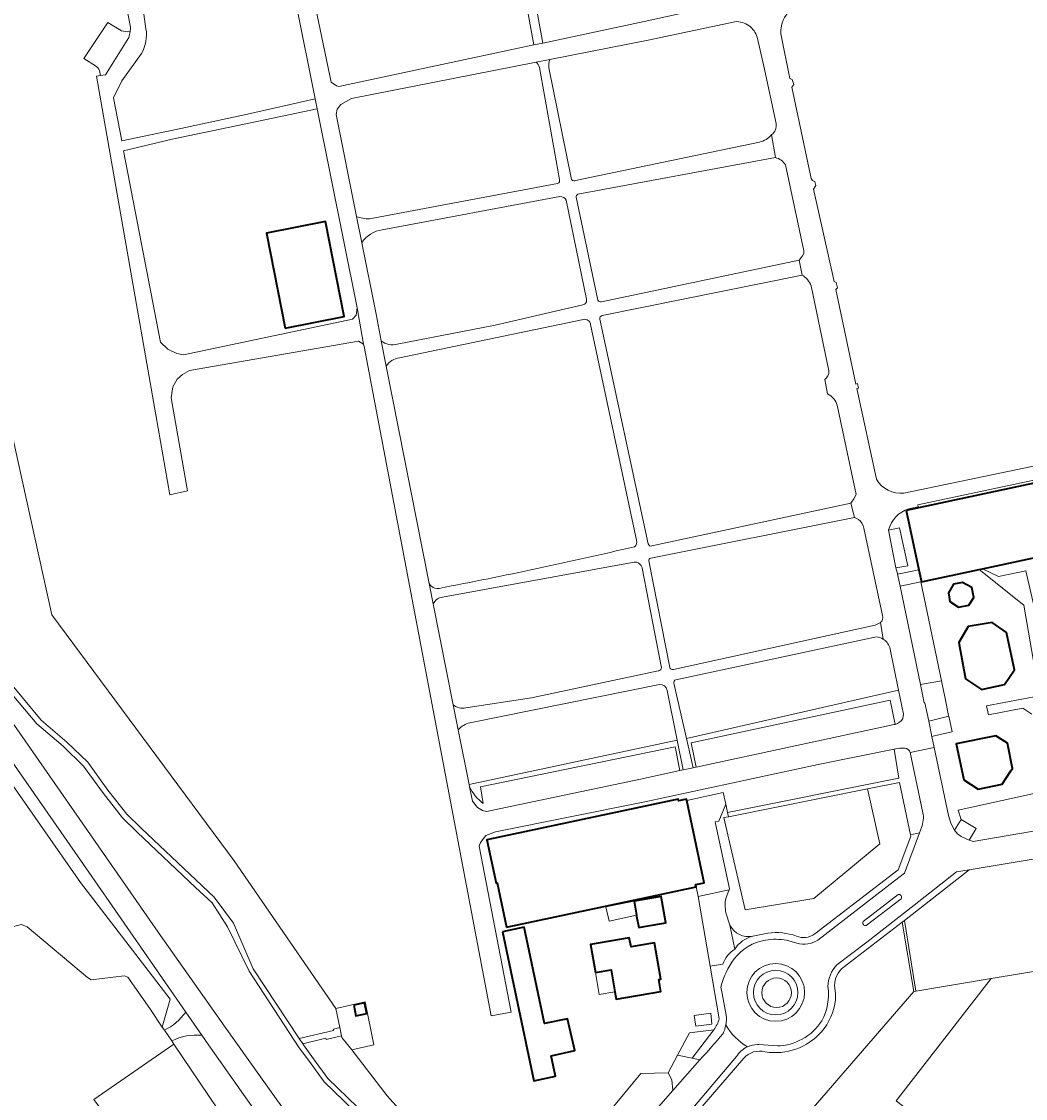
# Model space of a CAD drawing. Header units: metres. Extents: x 200176 to 205485, y 394066 to 399855.
# Tile 195 of 230: x 201461 to 201687, y 397759 to 398001. Entities that reach past the tile are written whole.
import ezdxf
from ezdxf.enums import TextEntityAlignment as Align

# ---------------------------------------------------------------- set-up
doc = ezdxf.new("R2010")
doc.units = ezdxf.units.M
for name, color, linetype, lineweight in [('B-WE-GR-BEPLANTING_CULTUUR_BODEMBEDEKKER-GV', 90, 'Continuous', 18), ('B-WE-GR-BEPLANTING_CULTUUR_HEESTERS-GV', 90, 'Continuous', 18), ('B-WE-GR-BOS_GEMENGD-GV', 40, 'Continuous', 13), ('B-WE-GR-BOS_LOOF-GV', 40, 'Continuous', 13), ('B-WE-GR-GRAS-GV', 60, 'Continuous', 13), ('B-WE-GR-HOUTWAL-GV', 40, 'Continuous', 13), ('B-WE-OG-BEBOUWING-GV', 7, 'Continuous', 35), ('B-WE-OG-BEBOUWING-T18', 10, 'Continuous', 18), ('B-WE-OG-BEBOUWING_BASSIN-GV', 7, 'Continuous', 35), ('B-WE-OG-BEBOUWING_LUIFEL-GV', 7, 'Continuous', 18), ('B-WE-OG-BEBOUWING_SCHUUR-GV', 7, 'Continuous', 35), ('B-WE-OG-TERREIN_CULTUURSCHEIDING-GV', 7, 'Continuous', 18), ('B-WE-OG-TERREIN_ERF-GV', 7, 'Continuous', 18), ('B-WE-OG-WEG-GV', 7, 'Continuous', 18), ('B-WE-VH-ONVERHARD-GV', 252, 'Continuous', 18), ('B-WE-VH-VERHARDING_ASFALT-GV', 252, 'Continuous', 18), ('B-WE-VH-VERHARDING_BETONSTRAATSTEEN-GV', 252, 'Continuous', 18), ('B-WE-VH-VERHARDING_FUNDERING_ZAND-GV', 7, 'Continuous', 18), ('B-WE-VH-VERHARDING_HALFVERHARDING_GRIND-GV', 252, 'Continuous', 18), ('B-WE-VH-VERHARDING_OPEN-GV', 252, 'Continuous', 18), ('B-WE-VH-VERHARDING_SIERBESTRATING-GV', 252, 'Continuous', 18), ('B-WE-VH-VERHARDING_STRAATBAKSTEEN-GV', 252, 'Continuous', 18), ('B-WE-VH-VERHARDING_TEGEL-GV', 252, 'Continuous', 18)]:
    doc.layers.add(name, color=color, linetype=linetype, lineweight=lineweight)
doc.styles.add('NLCS-ISO-M20-T18', font='NLCS-ISO.ttf', dxfattribs={"height": 0.036})

msp = doc.modelspace()

# ---------------------------------------------------------------- linework, layer by layer
at = {"layer": 'B-WE-GR-BEPLANTING_CULTUUR_BODEMBEDEKKER-GV'}
for points in [[(201635.387, 397782.722, 1), (201625.371, 397782.722)], [(201627.263, 397782.686, -1), (201633.925, 397782.686)], [(201625.371, 397782.722, 1), (201635.387, 397782.722)], [(201633.925, 397782.686, -1), (201627.263, 397782.686)]]:
    msp.add_lwpolyline(points, format="xyb", dxfattribs=at)
at = {"layer": 'B-WE-GR-BEPLANTING_CULTUUR_HEESTERS-GV', "flags": 128}
for points in [[(201658.334, 397874.04), (201662.919, 397851.968), (201667.636, 397852.792), (201663.038, 397875.046)], [(201661.41, 397782.966), (201661.878, 397783.044), (201659.36, 397798.922), (201658.842, 397798.516)], [(201610.984, 397773.653), (201608.344, 397768.662), (201611.61, 397767.976), (201616.466, 397774.344)]]:
    msp.add_lwpolyline(points, close=True, dxfattribs=at)
for points in [[(201658.939, 397844.325), (201659.115, 397845.273), (201657.996, 397850.68), (201610.321, 397839.803), (201611.806, 397833.249)], [(201611.806, 397833.249), (201612.487, 397833.395), (201611.379, 397838.827), (201656.099, 397848.44), (201657.264, 397843.001)], [(201608.274, 397839.448), (201561.459, 397829.47), (201561.558, 397828.973)], [(201564.629, 397825.206), (201564.054, 397828.931), (201607.764, 397837.948), (201608.829, 397832.61), (201609.617, 397832.779), (201608.274, 397839.448)], [(201659.415, 397837.638), (201658.226, 397837.667), (201657.021, 397837.424), (201658.093, 397830.889), (201619.555, 397823.182)], [(201663.491, 397823.125), (201660.581, 397836.645)], [(201639.182, 397795.88), (201657.915, 397810.297), (201660.744, 397817.891), (201660.693, 397818.134), (201658.228, 397829.932), (201650.994, 397828.487), (201653.794, 397816.127), (201638.962, 397803.873), (201623.55, 397801.327), (201618.732, 397822.077), (201619.756, 397822.246)], [(201619.555, 397823.182), (201619.756, 397822.246), (201650.994, 397828.487), (201658.228, 397829.932), (201660.693, 397818.134), (201662.71, 397818.618), (201663.144, 397819.784)], [(201619.756, 397822.246), (201619.555, 397823.182), (201619.155, 397825.041), (201617.623, 397821.272), (201616.791, 397821.123), (201619.981, 397806.035), (201619.917, 397805.837), (201619.728, 397805.257), (201619.181, 397803.882)], [(201619.208, 397800.659), (201620.113, 397797.835)], [(201625.233, 397795.399), (201628.636, 397796.089)]]:
    msp.add_lwpolyline(points, dxfattribs=at)
at = {"layer": 'B-WE-GR-BEPLANTING_CULTUUR_HEESTERS-GV'}
for points in [[(201657.264, 397843.001, 0.2026309), (201658.939, 397844.325)], [(201660.581, 397836.645, 0.3320815), (201659.415, 397837.638)], [(201561.558, 397828.973, 0.1195776), (201564.629, 397825.206)], [(201663.144, 397819.784, 0.1349944), (201663.491, 397823.125)], [(201619.181, 397803.882, 0.1107664), (201619.208, 397800.659)], [(201620.113, 397797.835, 0.3456931), (201625.233, 397795.399)], [(201628.636, 397796.089, -0.1174589), (201635.064, 397795.41)], [(201635.064, 397795.41, 0.2607904), (201639.182, 397795.88)]]:
    msp.add_lwpolyline(points, format="xyb", dxfattribs=at)
at = {"layer": 'B-WE-GR-BOS_GEMENGD-GV', "flags": 128}
for points in [[(201531.539, 397779.115), (201508.658, 397812.34), (201467.709, 397867.63), (201458.065, 397911.154), (201443.322, 397984.371), (201452.23, 397986.214), (201452.202, 397993.085), (201451.153, 397992.897), (201450.613, 397992.8), (201449.86, 397992.664), (201447.163, 397992.89), (201445.295, 397993.274)], [(201459.123, 397851.35), (201465.306, 397843.937), (201471.087, 397839.009), (201475.766, 397834.47), (201480.288, 397828.231), (201484.54, 397822.824), (201487.741, 397819.691), (201504.176, 397804.175), (201508.507, 397798.337), (201512.969, 397788.058), (201523.252, 397772.405), (201531.019, 397774.182), (201530.953, 397774.501), (201532.417, 397774.841), (201531.539, 397779.115)]]:
    msp.add_lwpolyline(points, dxfattribs=at)
at = {"layer": 'B-WE-GR-BOS_LOOF-GV', "flags": 128}
msp.add_lwpolyline([(201434.18, 397863.874), (201429.576, 397860.802), (201410.763, 397847.537), (201409.562, 397845.349), (201410.639, 397841.983), (201439.869, 397794.893), (201441.721, 397793.508), (201443.073, 397793.479), (201444.939, 397793.954), (201460.844, 397798.007), (201462.135, 397797.482), (201475.696, 397786.07), (201476.547, 397785.573), (201483.934, 397786.507), (201484.794, 397786.158), (201489.722, 397779.1), (201492.515, 397774.953), (201494.247, 397781.238), (201474.137, 397807.417), (201455.931, 397833.479)], close=True, dxfattribs=at)
at = {"layer": 'B-WE-GR-GRAS-GV', "flags": 128}
for points in [[(201698.817, 397789.198), (201678.834, 397785.869), (201657.454, 397758.359), (201704.394, 397721.676), (201707.793, 397726.151), (201722.781, 397742.57), (201755.732, 397749.484), (201753.687, 397761.396), (201750.22, 397764.384), (201745.203, 397790.796), (201735.446, 397795.671), (201729.832, 397794.288), (201729.291, 397794.155)], [(201489.615, 397741.929), (201478.516, 397733.67), (201481.156, 397730.976), (201490.991, 397720.939), (201494.689, 397717.574), (201516.631, 397739.241), (201495.118, 397771.098), (201477.135, 397758.702)]]:
    msp.add_lwpolyline(points, close=True, dxfattribs=at)
at = {"layer": 'B-WE-GR-HOUTWAL-GV', "flags": 128}
for points in [[(201552.142, 397749.378), (201543.087, 397759.536), (201535.081, 397769.853), (201532.868, 397772.645), (201532.795, 397773.002), (201529.34, 397772.171), (201529.269, 397772.462), (201524.067, 397771.164), (201524.214, 397770.941), (201526.47, 397767.847), (201529.722, 397763.387), (201536.381, 397756.965)], [(201596.179, 397748.052), (201607.277, 397760.733), (201607.031, 397763.083), (201606.241, 397764.686), (201600.08, 397764.521), (201572.372, 397731.069)]]:
    msp.add_lwpolyline(points, dxfattribs=at)
at = {"layer": 'B-WE-OG-BEBOUWING-GV', "flags": 128}
for points in [[(201683.218, 397832.525), (201683.592, 397833.102), (201682.513, 397838.751), (201679.901, 397840.454), (201670.971, 397838.597), (201672.643, 397830.556), (201675.92, 397828.41), (201681.296, 397829.558)], [(201569.891, 397797.431), (201593.213, 397802.352), (201612.503, 397806.454), (201612.394, 397806.967), (201612.465, 397806.982), (201614.333, 397807.38), (201610.397, 397825.893), (201610.34, 397826.159), (201608.524, 397825.772), (201608.435, 397826.189), (201565.453, 397817.05), (201567.524, 397807.312), (201567.778, 397807.366)], [(201600.8, 397797.531), (201605.72, 397798.418), (201604.653, 397804.336), (201598.57, 397803.239), (201599.092, 397800.077), (201599.127, 397799.867), (201599.587, 397797.312)], [(201568.975, 397796.39), (201576.049, 397762.901), (201580.868, 397763.906), (201579.912, 397768.489), (201585.213, 397769.661), (201583.591, 397776.837), (201578.394, 397775.762), (201573.877, 397797.414)], [(201589.845, 397787.227), (201593.397, 397787.839), (201594.264, 397782.859), (201594.545, 397781.241), (201604.571, 397782.986), (201604.104, 397785.673), (201604.588, 397785.757), (201603.176, 397793.877), (201597.9, 397792.96), (201597.464, 397795.043), (201588.758, 397793.544)]]:
    msp.add_lwpolyline(points, close=True, dxfattribs=at)
at = {"layer": 'B-WE-OG-BEBOUWING_BASSIN-GV', "flags": 128}
for points in [[(201671.461, 397869.314), (201673.811, 397869.799), (201674.897, 397871.534), (201674.444, 397873.749), (201672.408, 397874.871), (201670.327, 397874.518), (201669.207, 397872.583), (201669.527, 397870.603)], [(201682.227, 397863.668), (201679.018, 397865.921), (201673.674, 397865.024), (201671.534, 397861.403), (201673.056, 397853.238), (201676.674, 397850.864), (201681.844, 397851.939), (201684.04, 397855.266)]]:
    msp.add_lwpolyline(points, close=True, dxfattribs=at)
at = {"layer": 'B-WE-OG-BEBOUWING_LUIFEL-GV', "flags": 128}
for points in [[(201599.092, 397800.077), (201598.57, 397803.239), (201592.214, 397801.981), (201592.943, 397798.794)], [(201593.397, 397787.839), (201589.845, 397787.227), (201590.384, 397784.095), (201590.703, 397782.246), (201594.264, 397782.859)]]:
    msp.add_lwpolyline(points, close=True, dxfattribs=at)
at = {"layer": 'B-WE-OG-BEBOUWING_SCHUUR-GV', "flags": 128}
for points in [[(201520.114, 397932.079), (201533.415, 397934.69), (201529.227, 397956.029), (201515.926, 397953.418)], [(201659.707, 397891.087), (201662.565, 397877.694), (201663.132, 397875.036), (201676.102, 397877.804), (201676.892, 397877.972), (201695.021, 397881.841), (201691.596, 397897.892)], [(201535.534, 397779.884), (201536.039, 397777.475), (201538.484, 397777.987), (201537.979, 397780.397)]]:
    msp.add_lwpolyline(points, close=True, dxfattribs=at)
at = {"layer": 'B-WE-OG-TERREIN_CULTUURSCHEIDING-GV', "flags": 128}
for points in [[(201686.619, 397877.498), (201680.45, 397876.196), (201676.892, 397877.972), (201676.102, 397877.804), (201686.13, 397869.808), (201689.67, 397849.427), (201677.745, 397847.172), (201678.198, 397845.116), (201685.953, 397846.64), (201687.995, 397845.276)], [(201691.207, 397828.064), (201671.406, 397823.699), (201672.073, 397821.582), (201675.429, 397819.591), (201673.858, 397816.981), (201674.782, 397816.692), (201692.651, 397819.734)], [(201595.264, 397735.509), (201599.95, 397732.572), (201610.523, 397725.943), (201611.506, 397725.55), (201612.339, 397726.24), (201661.41, 397782.966), (201658.842, 397798.516), (201645.167, 397788.014)], [(201643.644, 397783.73), (201643.838, 397782.454), (201643.857, 397781.083)], [(201623.211, 397767.945), (201612.869, 397755.971), (201595.98, 397736.34), (201595.264, 397735.509)]]:
    msp.add_lwpolyline(points, dxfattribs=at)
at = {"layer": 'B-WE-OG-TERREIN_CULTUURSCHEIDING-GV'}
for points in [[(201645.167, 397788.014, 0.2182244), (201643.644, 397783.73)], [(201643.857, 397781.083, -0.1526277), (201640.654, 397773.885)], [(201640.654, 397773.885, -0.2570364), (201628.032, 397769.391)], [(201628.032, 397769.391, 0.2870709), (201623.211, 397767.945)]]:
    msp.add_lwpolyline(points, format="xyb", dxfattribs=at)
at = {"layer": 'B-WE-OG-TERREIN_ERF-GV', "flags": 128}
for points in [[(201485.332, 397999.675), (201482.298, 398015.564), (201477.818, 398038.005), (201472.454, 398061.306), (201467.492, 398085.344), (201464.435, 398102.719), (201468.461, 398106.888), (201488.79, 398111.189), (201501.997, 398113.455), (201579.957, 398127.781), (201594.302, 398130.569)], [(201526.896, 397983.563), (201501.207, 398111.31), (201487.205, 398108.675), (201469.505, 398105.123)], [(201468.427, 398103.195), (201470.148, 398091.648), (201474.071, 398070.805), (201478.731, 398051.415), (201482.453, 398033.359), (201487.497, 398008.704), (201488.837, 397999.353)], [(201523.42, 398021.091), (201530.475, 397987.331), (201531.643, 397986.499), (201532.157, 397986.35), (201576.043, 397995.704), (201570.013, 398028.54)], [(201572.016, 398028.883), (201578.065, 397996.135), (201600.828, 398000.986)], [(201659.188, 397894.978), (201689.748, 397901.293), (201713.153, 397907.024), (201713.574, 397907.744), (201713.888, 397909.047), (201700.55, 397971.737), (201691.022, 398012.441), (201690.491, 398013.568), (201689.369, 398014.446), (201688.053, 398014.991), (201662.726, 398010.029)], [(201477.523, 397990.986), (201474.907, 397992.652), (201480.279, 398000.735), (201483.344, 397998.853)], [(201621.223, 398000.924), (201601.729, 397996.773), (201579.61, 397992.417)], [(201631.664, 398000), (201631.547, 397999.098), (201631.562, 397998.189), (201633.589, 397988.126), (201634.106, 397987.925), (201634.428, 397986.804), (201633.996, 397986.188), (201638.355, 397965.71), (201638.686, 397965.26), (201639.191, 397965.021), (201639.438, 397964.091), (201638.907, 397963.267), (201643.499, 397942.506), (201643.968, 397942.289), (201644.241, 397941.084), (201643.898, 397940.701), (201648.43, 397919.484), (201648.749, 397919.595), (201648.991, 397918.559), (201648.639, 397918.457), (201653.057, 397898.084)], [(201630.465, 397978.062), (201627.74, 397990.922), (201626.192, 397997.473)], [(201487.86, 397993.801), (201483.391, 397987.599), (201481.518, 397983.798), (201483.386, 397974.141), (201496.662, 397976.935), (201511.687, 397980.139), (201526.896, 397983.563)], [(201576.544, 397991.813), (201535.019, 397983.636), (201532.607, 397982.338), (201531.841, 397981.282), (201531.588, 397980.077), (201536.16, 397957.157)], [(201617.705, 397776.814), (201615.652, 397788.631), (201612.932, 397804.292), (201612.503, 397806.454), (201593.213, 397802.352), (201569.891, 397797.431), (201567.778, 397807.366), (201567.524, 397807.312), (201565.453, 397817.05), (201608.435, 397826.189), (201608.524, 397825.772), (201610.34, 397826.159), (201610.397, 397825.893), (201618.584, 397827.692), (201619.155, 397825.041), (201619.555, 397823.182), (201658.093, 397830.889), (201657.021, 397837.424), (201639.968, 397833.979), (201600.992, 397825.589), (201567.396, 397818.835), (201565.247, 397817.985), (201564.041, 397816.434), (201563.695, 397815.584), (201570.938, 397778.286), (201566.405, 397777.474), (201537.864, 397927.918), (201537.724, 397928.451), (201536.603, 397929.105), (201498.651, 397922.545), (201497.081, 397921.658), (201495.847, 397920.574), (201494.865, 397918.892), (201494.472, 397916.416), (201498.177, 397895.463), (201494.224, 397894.614), (201491.023, 397912.566), (201477.744, 397988.714), (201478.651, 397988.828), (201478.391, 397989.944)], [(201581.778, 397965.44), (201577.262, 397990.654)], [(201579.377, 397990.525), (201584.375, 397965.798)], [(201585.358, 397965.226), (201626.764, 397973.878)], [(201630.307, 397970.387), (201585.937, 397962.129)], [(201591.251, 397937.996), (201635.658, 397947.311), (201636.38, 397948.284), (201636.691, 397948.814), (201636.738, 397949.427), (201632.586, 397968.725)], [(201539.116, 397956.627), (201549.059, 397958.469), (201581.376, 397964.569)], [(201581.888, 397961.642), (201541.961, 397954.161)], [(201587.867, 397938.542), (201583.318, 397960.809)], [(201585.566, 397961.512), (201590.379, 397938.341)], [(201537.342, 397951.234), (201540.548, 397935.162), (201541.728, 397929.197)], [(201636.302, 397943.992), (201591.388, 397934.857)], [(201642.355, 397922.424), (201638.332, 397941.538)], [(201545.337, 397928.471), (201567.305, 397932.736), (201587.068, 397937.307)], [(201587.194, 397934.018), (201545.849, 397925.392)], [(201590.846, 397934.102), (201601.748, 397883.572)], [(201599.118, 397884.369), (201594.155, 397907.646), (201588.791, 397932.849)], [(201542.856, 397923.498), (201552.525, 397874.628), (201552.807, 397874.23), (201553.087, 397873.965), (201553.425, 397873.774), (201553.779, 397873.612), (201554.294, 397873.542), (201554.719, 397873.567)], [(201642.003, 397917.277), (201641.421, 397920.495)], [(201647.264, 397892.742), (201647.971, 397893.649), (201648.462, 397894.689), (201644.205, 397914.703)], [(201458.065, 397911.154), (201467.709, 397867.63), (201508.658, 397812.34), (201531.539, 397779.115), (201538.086, 397780.608), (201540.044, 397770.976), (201535.081, 397769.853), (201543.087, 397759.536), (201552.142, 397749.378), (201562.051, 397739.745), (201572.372, 397731.069), (201600.08, 397764.521), (201606.241, 397764.686), (201608.344, 397768.662), (201610.984, 397773.653), (201616.466, 397774.344)], [(201602.534, 397883.114), (201647.264, 397892.742)], [(201648.126, 397889.511), (201602.343, 397880.353)], [(201649.008, 397889.066), (201648.126, 397889.511)], [(201654.418, 397867.461), (201650.19, 397887.113)], [(201601.887, 397879.736), (201606.568, 397855.755)], [(201598.538, 397879.462), (201555.496, 397871.607)], [(201604.638, 397856.056), (201600.378, 397878.12)], [(201553.427, 397870.066), (201557.919, 397847.364)], [(201607.383, 397855.354), (201652.731, 397865.291), (201653.906, 397865.866)], [(201653.071, 397862.635), (201607.958, 397853.012)], [(201610.321, 397839.803), (201657.996, 397850.68), (201656.009, 397860.276)], [(201560.702, 397846.693), (201575.507, 397848.981), (201603.953, 397854.995)], [(201604.254, 397851.941), (201561.66, 397843.324)], [(201607.501, 397852.254), (201610.321, 397839.803)], [(201608.274, 397839.448), (201606.022, 397850.63)], [(201559.02, 397841.798), (201561.459, 397829.47), (201608.274, 397839.448)], [(201490.616, 397707.42), (201490.13, 397707.812), (201491.733, 397709.678), (201492.443, 397709.142), (201492.569, 397709.128), (201492.987, 397709.494), (201495.651, 397713.532), (201494.689, 397717.574), (201490.991, 397720.939), (201481.156, 397730.976), (201478.516, 397733.67), (201489.615, 397741.929), (201477.135, 397758.702), (201495.118, 397771.098), (201494.624, 397771.83), (201492.979, 397774.266), (201492.515, 397774.953), (201489.722, 397779.1), (201484.794, 397786.158), (201483.934, 397786.507), (201476.547, 397785.573), (201475.696, 397786.07), (201462.135, 397797.482), (201460.844, 397798.007)]]:
    msp.add_lwpolyline(points, dxfattribs=at)
at = {"layer": 'B-WE-OG-TERREIN_ERF-GV'}
for points in [[(201634.64, 398004.151, 0.2134192), (201631.664, 398000)], [(201624.415, 398000, 0.1773315), (201621.223, 398000.924)], [(201483.344, 397998.853, 0.0700113), (201485.279, 397998.69)], [(201485.279, 397998.69, 0.0394255), (201485.332, 397999.675)], [(201488.837, 397999.353, -0.1699735), (201487.86, 397993.801)], [(201626.192, 397997.473, 0.1640718), (201624.415, 398000)], [(201577.262, 397990.654, 0.1593283), (201576.544, 397991.813)], [(201579.61, 397992.417, 0.1123085), (201579.377, 397990.525)], [(201478.391, 397989.944, 0.155213), (201477.523, 397990.986)], [(201629.412, 397975.507, 0.3009881), (201630.465, 397978.062)], [(201626.764, 397973.878, 0.1772382), (201629.412, 397975.507)], [(201632.586, 397968.725, 0.1991919), (201630.307, 397970.387)], [(201581.376, 397964.569, 0.4071359), (201581.778, 397965.44)], [(201584.375, 397965.798, 0.4953791), (201585.358, 397965.226)], [(201585.937, 397962.129, 0.4230587), (201585.566, 397961.512)], [(201583.318, 397960.809, 0.2788919), (201581.888, 397961.642)], [(201536.16, 397957.157, 0.1093673), (201539.116, 397956.627)], [(201541.961, 397954.161, 0.2148439), (201537.342, 397951.234)], [(201638.332, 397941.538, 0.1784195), (201636.302, 397943.992)], [(201587.068, 397937.307, 0.4237175), (201587.867, 397938.542)], [(201590.379, 397938.341, 0.3736796), (201591.251, 397937.996)], [(201588.791, 397932.849, 0.4217434), (201587.194, 397934.018)], [(201591.388, 397934.857, 0.4121393), (201590.846, 397934.102)], [(201541.728, 397929.197, 0.2488414), (201545.337, 397928.471)], [(201545.849, 397925.392, 0.2265218), (201542.856, 397923.498)], [(201641.421, 397920.495, 0.2364346), (201642.355, 397922.424)], [(201644.205, 397914.703, 0.2244638), (201642.003, 397917.277)], [(201653.057, 397898.084, 0.3027725), (201659.188, 397894.978)], [(201650.19, 397887.113, 0.1719625), (201649.008, 397889.066)], [(201554.719, 397873.567, 0.0107525), (201598.655, 397882.934)], [(201598.655, 397882.934, 0.3431339), (201599.118, 397884.369)], [(201601.748, 397883.572, 0.4799827), (201602.534, 397883.114)], [(201602.343, 397880.353, 0.5159333), (201601.887, 397879.736)], [(201600.378, 397878.12, 0.3922389), (201598.538, 397879.462)], [(201555.496, 397871.607, 0.2537406), (201553.427, 397870.066)], [(201653.906, 397865.866, 0.3298084), (201654.418, 397867.461)], [(201654.511, 397862.182, 0.114602), (201653.071, 397862.635)], [(201656.009, 397860.276, 0.188268), (201654.511, 397862.182)], [(201603.953, 397854.995, 0.4953114), (201604.638, 397856.056)], [(201606.568, 397855.755, 0.406203), (201607.383, 397855.354)], [(201606.022, 397850.63, 0.3903812), (201604.254, 397851.941)], [(201607.958, 397853.012, 0.3826779), (201607.501, 397852.254)], [(201557.919, 397847.364, 0.2220506), (201560.702, 397846.693)], [(201561.66, 397843.324, 0.1605168), (201559.02, 397841.798)], [(201616.466, 397774.344, 0.0951611), (201617.705, 397776.814)]]:
    msp.add_lwpolyline(points, format="xyb", dxfattribs=at)
at = {"layer": 'B-WE-OG-TERREIN_ERF-GV', "flags": 128}
for points in [[(201483.823, 397971.883), (201492.139, 397928.901), (201493.783, 397927.34), (201495.755, 397926.34), (201497.25, 397926.069), (201535.296, 397934.077), (201536.109, 397934.956), (201536.334, 397936.628), (201527.335, 397981.377), (201512.718, 397978.254), (201494.702, 397974.502)], [(201598.57, 397803.239), (201604.653, 397804.336), (201605.72, 397798.418), (201600.8, 397797.531), (201599.587, 397797.312), (201599.127, 397799.867), (201599.092, 397800.077)], [(201568.975, 397796.39), (201573.877, 397797.414), (201578.394, 397775.762), (201583.591, 397776.837), (201585.213, 397769.661), (201579.912, 397768.489), (201580.868, 397763.906), (201576.049, 397762.901)], [(201593.397, 397787.839), (201589.845, 397787.227), (201588.758, 397793.544), (201597.464, 397795.043), (201597.9, 397792.96), (201603.176, 397793.877), (201604.588, 397785.757), (201604.104, 397785.673), (201604.571, 397782.986), (201594.545, 397781.241), (201594.264, 397782.859)], [(201616.049, 397775.579), (201615.795, 397778.1), (201612.068, 397777.547), (201612.468, 397775.144)], [(201616.049, 397775.579), (201612.468, 397775.144), (201612.068, 397777.547), (201615.795, 397778.1)]]:
    msp.add_lwpolyline(points, close=True, dxfattribs=at)
at = {"layer": 'B-WE-OG-WEG-GV', "flags": 128}
for points in [[(201422.86, 397880.019), (201423.828, 397878.566), (201428.187, 397872.638), (201429.356, 397871.055), (201434.18, 397863.874), (201455.931, 397833.479), (201474.137, 397807.417), (201494.247, 397781.238), (201492.515, 397774.953)], [(201497.778, 397778.315), (201475.99, 397809.756), (201444.516, 397854.984), (201430.561, 397874.967), (201427.782, 397878.023)], [(201436.657, 397875.19), (201492.131, 397795.521), (201506.639, 397774.976), (201517.36, 397759.899), (201522.32, 397752.979), (201528.083, 397745.208), (201532.395, 397740.082), (201539.598, 397732.335), (201544.771, 397727.261), (201550.34, 397722.184), (201555.21, 397717.797)], [(201535.638, 397756.142), (201528.883, 397762.656), (201525.575, 397767.194), (201523.303, 397770.31), (201512.003, 397787.51), (201507.169, 397797.475), (201503.686, 397802.882), (201500, 397806.363), (201486.857, 397818.771), (201483.588, 397821.97), (201479.27, 397827.462), (201474.798, 397833.631), (201470.199, 397838.093), (201464.295, 397843.094), (201457.585, 397851.14)], [(201492.515, 397774.953), (201492.979, 397774.266)], [(201494.624, 397771.83), (201495.118, 397771.098), (201516.631, 397739.241), (201520.536, 397734.2), (201522.091, 397735.833)], [(201523.97, 397741.32), (201519.325, 397747.812), (201515.972, 397752.377), (201511.665, 397758.551), (201502.887, 397770.942), (201501.387, 397773.107)]]:
    msp.add_lwpolyline(points, dxfattribs=at)
at = {"layer": 'B-WE-OG-WEG-GV'}
for points in [[(201492.979, 397774.266, 0.1258431), (201497.778, 397778.315)], [(201501.387, 397773.107, 0.1444766), (201494.624, 397771.83)]]:
    msp.add_lwpolyline(points, format="xyb", dxfattribs=at)
at = {"layer": 'B-WE-VH-ONVERHARD-GV', "flags": 128}
for points in [[(201657.907, 397804.78), (201650.019, 397798.678)], [(201650.727, 397797.778), (201658.605, 397803.796)]]:
    msp.add_lwpolyline(points, dxfattribs=at)
at = {"layer": 'B-WE-VH-ONVERHARD-GV'}
for points in [[(201658.605, 397803.796, 0.6242041), (201657.907, 397804.78)], [(201650.019, 397798.678, 0.6380226), (201650.727, 397797.778)], [(201633.925, 397782.686, 1), (201627.263, 397782.686)], [(201627.263, 397782.686, 1), (201633.925, 397782.686)]]:
    msp.add_lwpolyline(points, format="xyb", dxfattribs=at)
at = {"layer": 'B-WE-VH-VERHARDING_ASFALT-GV', "flags": 128}
for points in [[(201594.302, 398130.569), (201579.957, 398127.781), (201501.997, 398113.455), (201501.249, 398112.689), (201501.127, 398111.708), (201501.207, 398111.31), (201526.896, 397983.563), (201527.335, 397981.377), (201536.334, 397936.628), (201537.724, 397928.451), (201537.864, 397927.918), (201566.405, 397777.474), (201570.938, 397778.286), (201563.695, 397815.584), (201564.041, 397816.434), (201565.247, 397817.985), (201567.396, 397818.835), (201600.992, 397825.589), (201639.968, 397833.979), (201657.021, 397837.424), (201658.226, 397837.667), (201659.415, 397837.638)], [(201622.388, 398005.876), (201613.483, 398003.737), (201600.828, 398000.986), (201578.065, 397996.135), (201576.043, 397995.704), (201532.157, 397986.35), (201531.643, 397986.499), (201530.475, 397987.331), (201523.42, 398021.091), (201522.389, 398026.023), (201517.653, 398048.684), (201516.544, 398053.993)], [(201660.275, 397891.438), (201662.424, 397891.918), (201662.346, 397892.316), (201689.801, 397898.147), (201696.375, 397899.561), (201717.647, 397904.137), (201720.164, 397904.679), (201719.583, 397908.138), (201717.2, 397907.746), (201694.408, 398012.285), (201694.058, 398014.867), (201695.047, 398016.816), (201696.16, 398017.578), (201721.666, 398022.454), (201723.579, 398022.675), (201728.821, 398023.796), (201731.038, 398024.223), (201733.773, 398024.766), (201739.376, 398025.877), (201739.567, 398025.915), (201759.825, 398029.926), (201760.233, 398027.656), (201751.692, 398026.161)], [(201634.64, 398004.151), (201662.726, 398010.029), (201688.053, 398014.991), (201689.369, 398014.446), (201690.491, 398013.568), (201691.022, 398012.441), (201700.55, 397971.737), (201713.888, 397909.047), (201713.574, 397907.744), (201713.153, 397907.024), (201689.748, 397901.293), (201659.188, 397894.978)], [(201657.04, 397842.949), (201612.487, 397833.395), (201611.806, 397833.249), (201609.617, 397832.779), (201608.829, 397832.61), (201599.995, 397830.716), (201565.37, 397823.417), (201564.454, 397823.65), (201563.333, 397824.305), (201562.202, 397825.716), (201561.558, 397828.973), (201561.459, 397829.47), (201559.02, 397841.798), (201557.919, 397847.364), (201553.427, 397870.066), (201552.525, 397874.628), (201542.856, 397923.498), (201541.728, 397929.197), (201540.548, 397935.162), (201537.342, 397951.234), (201536.16, 397957.157), (201531.588, 397980.077), (201531.841, 397981.282), (201532.607, 397982.338), (201535.019, 397983.636), (201576.544, 397991.813), (201579.61, 397992.417), (201601.729, 397996.773), (201621.223, 398000.924)], [(201638.355, 397965.71), (201633.996, 397986.188), (201634.428, 397986.804), (201634.106, 397987.925), (201633.589, 397988.126), (201631.562, 397998.189), (201631.547, 397999.098), (201631.664, 398000)], [(201626.192, 397997.473), (201627.74, 397990.922), (201630.465, 397978.062)], [(201629.412, 397975.507), (201630.307, 397970.387)], [(201632.586, 397968.725), (201636.738, 397949.427), (201636.691, 397948.814), (201636.38, 397948.284), (201635.658, 397947.311), (201636.302, 397943.992)], [(201653.057, 397898.084), (201648.639, 397918.457), (201648.991, 397918.559), (201648.749, 397919.595), (201648.43, 397919.484), (201643.898, 397940.701), (201644.241, 397941.084), (201643.968, 397942.289), (201643.499, 397942.506), (201638.907, 397963.267), (201639.438, 397964.091), (201639.191, 397965.021), (201638.686, 397965.26), (201638.355, 397965.71)], [(201638.332, 397941.538), (201642.355, 397922.424)], [(201641.421, 397920.495), (201642.003, 397917.277)], [(201644.205, 397914.703), (201648.462, 397894.689)], [(201648.462, 397894.689), (201647.971, 397893.649), (201647.264, 397892.742), (201648.126, 397889.511), (201649.008, 397889.066)], [(201650.19, 397887.113), (201654.418, 397867.461)], [(201660.581, 397836.645), (201666.035, 397837.764), (201665.507, 397840.266), (201664.78, 397843.709), (201663.906, 397847.85), (201663.779, 397847.826), (201662.919, 397851.968), (201658.334, 397874.04), (201657.781, 397876.717), (201657.739, 397876.92), (201657.423, 397878.206), (201655.728, 397886.654)], [(201555.21, 397717.797), (201550.34, 397722.184), (201544.771, 397727.261), (201539.598, 397732.335), (201532.395, 397740.082), (201528.083, 397745.208), (201522.32, 397752.979), (201517.36, 397759.899), (201506.639, 397774.976), (201492.131, 397795.521), (201436.657, 397875.19)], [(201653.906, 397865.866), (201654.511, 397862.182)], [(201656.009, 397860.276), (201657.996, 397850.68), (201659.115, 397845.273), (201658.939, 397844.325)], [(201444.516, 397854.984), (201475.99, 397809.756), (201497.778, 397778.315), (201501.387, 397773.107), (201502.887, 397770.942), (201511.665, 397758.551)], [(201657.264, 397843.001), (201656.099, 397848.44), (201611.379, 397838.827), (201612.487, 397833.395), (201657.04, 397842.949)], [(201561.558, 397828.973), (201562.202, 397825.716), (201563.333, 397824.305), (201564.454, 397823.65), (201565.37, 397823.417), (201599.995, 397830.716), (201608.829, 397832.61), (201607.764, 397837.948), (201564.054, 397828.931), (201564.629, 397825.206)], [(201619.181, 397803.882), (201619.728, 397805.257), (201619.917, 397805.837), (201612.932, 397804.292), (201615.652, 397788.631), (201618.48, 397789.104)], [(201621.189, 397792.497), (201620.113, 397797.835), (201619.208, 397800.659)], [(201577.58, 397727.781), (201583.552, 397723.074), (201584.714, 397724.957), (201585.416, 397726.526), (201588.618, 397730.26), (201592.724, 397735.05), (201593.731, 397736.208), (201612.097, 397757.148), (201621.554, 397768.326)], [(201613.305, 397767.619), (201607.277, 397760.733), (201596.179, 397748.052), (201588.433, 397738.835), (201581.25, 397730.803), (201580.877, 397730.722), (201577.58, 397727.781)]]:
    msp.add_lwpolyline(points, dxfattribs=at)
at = {"layer": 'B-WE-VH-VERHARDING_ASFALT-GV'}
for points in [[(201631.664, 398000, -0.2134192), (201634.64, 398004.151)], [(201621.223, 398000.924, -0.1773315), (201624.415, 398000)], [(201624.415, 398000, -0.1640718), (201626.192, 397997.473)], [(201630.465, 397978.062, -0.3009881), (201629.412, 397975.507)], [(201630.307, 397970.387, -0.1991919), (201632.586, 397968.725)], [(201636.302, 397943.992, -0.1784195), (201638.332, 397941.538)], [(201642.355, 397922.424, -0.2364346), (201641.421, 397920.495)], [(201642.003, 397917.277, -0.2244638), (201644.205, 397914.703)], [(201659.188, 397894.978, -0.3027725), (201653.057, 397898.084)], [(201655.728, 397886.654, -0.2556008), (201660.275, 397891.438)], [(201649.008, 397889.066, -0.1719625), (201650.19, 397887.113)], [(201654.418, 397867.461, -0.3298084), (201653.906, 397865.866)], [(201654.511, 397862.182, -0.188268), (201656.009, 397860.276)], [(201658.939, 397844.325, -0.2026309), (201657.264, 397843.001)], [(201657.264, 397843.001, -0.0214938), (201657.04, 397842.949)], [(201657.04, 397842.949, 0.0214938), (201657.264, 397843.001)], [(201659.415, 397837.638, -0.3320815), (201660.581, 397836.645)], [(201564.629, 397825.206, -0.1195776), (201561.558, 397828.973)], [(201619.208, 397800.659, -0.1107664), (201619.181, 397803.882)], [(201618.48, 397789.104, -0.1612531), (201621.189, 397792.497)], [(201618.557, 397773.504, -0.0166138), (201613.305, 397767.619)], [(201619.154, 397775.437, -0.0700301), (201618.557, 397773.504)], [(201624.053, 397770.521, -0.1292917), (201619.154, 397775.437)], [(201621.554, 397768.326, -0.1486839), (201624.053, 397770.521)]]:
    msp.add_lwpolyline(points, format="xyb", dxfattribs=at)
at = {"layer": 'B-WE-VH-VERHARDING_ASFALT-GV', "flags": 128}
msp.add_lwpolyline([(201678.834, 397785.869), (201698.817, 397789.198), (201729.291, 397794.155), (201729.832, 397794.288), (201728.278, 397803.772), (201718.911, 397802.549), (201718.85, 397803.249), (201722.923, 397803.875), (201721.726, 397812.314), (201716.545, 397811.69), (201716.106, 397815.486), (201717.002, 397815.579), (201717.356, 397812.9), (201721.608, 397813.464), (201725.059, 397818.661), (201693.645, 397813.602), (201673.901, 397810.312), (201659.36, 397798.922), (201661.878, 397783.044)], close=True, dxfattribs=at)
at = {"layer": 'B-WE-VH-VERHARDING_BETONSTRAATSTEEN-GV', "flags": 128}
for points in [[(201669.276, 397844.833), (201664.78, 397843.709), (201665.507, 397840.266), (201667.677, 397840.801), (201670.043, 397841.312)], [(201619.756, 397822.246), (201618.732, 397822.077), (201623.55, 397801.327), (201638.962, 397803.873), (201653.794, 397816.127), (201650.994, 397828.487)], [(201672.073, 397821.582), (201670.575, 397819.211), (201671.217, 397818.386), (201672.076, 397817.79), (201673.858, 397816.981), (201675.429, 397819.591)], [(201606.241, 397764.686), (201607.031, 397763.083), (201607.277, 397760.733), (201613.305, 397767.619), (201611.61, 397767.976), (201608.344, 397768.662)]]:
    msp.add_lwpolyline(points, close=True, dxfattribs=at)
at = {"layer": 'B-WE-VH-VERHARDING_FUNDERING_ZAND-GV', "flags": 128}
for points in [[(201469.505, 398105.123), (201487.205, 398108.675), (201501.207, 398111.31), (201501.127, 398111.708), (201501.249, 398112.689), (201501.997, 398113.455), (201488.79, 398111.189), (201468.461, 398106.888), (201464.435, 398102.719), (201467.492, 398085.344), (201472.454, 398061.306), (201477.818, 398038.005), (201482.298, 398015.564), (201485.332, 397999.675)], [(201488.837, 397999.353), (201487.497, 398008.704), (201482.453, 398033.359), (201478.731, 398051.415), (201474.071, 398070.805), (201470.148, 398091.648), (201468.427, 398103.195)], [(201570.013, 398028.54), (201576.043, 397995.704), (201578.065, 397996.135), (201572.016, 398028.883)], [(201484.958, 397997.378), (201479.711, 397988.96), (201478.651, 397988.828), (201477.744, 397988.714), (201491.023, 397912.566), (201494.224, 397894.614), (201498.177, 397895.463), (201494.472, 397916.416), (201494.865, 397918.892), (201495.847, 397920.574), (201497.081, 397921.658), (201498.651, 397922.545), (201536.603, 397929.105), (201537.724, 397928.451), (201536.334, 397936.628)], [(201536.334, 397936.628), (201536.109, 397934.956), (201535.296, 397934.077), (201497.25, 397926.069), (201495.755, 397926.34), (201493.783, 397927.34), (201492.139, 397928.901), (201483.823, 397971.883), (201494.702, 397974.502), (201512.718, 397978.254), (201527.335, 397981.377), (201526.896, 397983.563), (201511.687, 397980.139), (201496.662, 397976.935), (201483.386, 397974.141), (201481.518, 397983.798), (201483.391, 397987.599), (201487.86, 397993.801)], [(201579.61, 397992.417), (201576.544, 397991.813)], [(201577.262, 397990.654), (201581.778, 397965.44)], [(201584.375, 397965.798), (201579.377, 397990.525)], [(201585.937, 397962.129), (201630.307, 397970.387), (201629.412, 397975.507)], [(201626.764, 397973.878), (201585.358, 397965.226)], [(201581.376, 397964.569), (201549.059, 397958.469), (201539.116, 397956.627)], [(201541.961, 397954.161), (201581.888, 397961.642)], [(201583.318, 397960.809), (201587.867, 397938.542)], [(201590.379, 397938.341), (201585.566, 397961.512)], [(201536.16, 397957.157), (201537.342, 397951.234)], [(201591.388, 397934.857), (201636.302, 397943.992), (201635.658, 397947.311), (201591.251, 397937.996)], [(201587.068, 397937.307), (201567.305, 397932.736), (201545.337, 397928.471)], [(201545.849, 397925.392), (201587.194, 397934.018)], [(201601.748, 397883.572), (201590.846, 397934.102)], [(201588.791, 397932.849), (201594.155, 397907.646), (201599.118, 397884.369)], [(201541.728, 397929.197), (201542.856, 397923.498)], [(201602.343, 397880.353), (201648.126, 397889.511), (201647.264, 397892.742), (201602.534, 397883.114)], [(201606.568, 397855.755), (201601.887, 397879.736)], [(201555.496, 397871.607), (201598.538, 397879.462)], [(201600.378, 397878.12), (201604.638, 397856.056)], [(201554.719, 397873.567), (201554.294, 397873.542), (201553.779, 397873.612), (201553.425, 397873.774), (201553.087, 397873.965), (201552.807, 397874.23), (201552.525, 397874.628), (201553.427, 397870.066)], [(201654.511, 397862.182), (201653.906, 397865.866), (201652.731, 397865.291), (201607.383, 397855.354)], [(201607.958, 397853.012), (201653.071, 397862.635)], [(201603.953, 397854.995), (201575.507, 397848.981), (201560.702, 397846.693)], [(201457.585, 397851.14), (201464.295, 397843.094), (201470.199, 397838.093), (201474.798, 397833.631), (201479.27, 397827.462), (201483.588, 397821.97), (201486.857, 397818.771), (201500, 397806.363), (201503.686, 397802.882), (201507.169, 397797.475), (201512.003, 397787.51), (201523.303, 397770.31), (201525.575, 397767.194), (201528.883, 397762.656), (201535.638, 397756.142)], [(201536.381, 397756.965), (201529.722, 397763.387), (201526.47, 397767.847), (201524.214, 397770.941), (201524.067, 397771.164), (201523.252, 397772.405), (201512.969, 397788.058), (201508.507, 397798.337), (201504.176, 397804.175), (201487.741, 397819.691), (201484.54, 397822.824), (201480.288, 397828.231), (201475.766, 397834.47), (201471.087, 397839.009), (201465.306, 397843.937), (201459.123, 397851.35)], [(201561.66, 397843.324), (201604.254, 397851.941)], [(201606.022, 397850.63), (201608.274, 397839.448), (201609.617, 397832.779), (201611.806, 397833.249), (201610.321, 397839.803), (201607.501, 397852.254)], [(201557.919, 397847.364), (201559.02, 397841.798)], [(201501.387, 397773.107), (201497.778, 397778.315)], [(201492.979, 397774.266), (201494.624, 397771.83)]]:
    msp.add_lwpolyline(points, dxfattribs=at)
at = {"layer": 'B-WE-VH-VERHARDING_FUNDERING_ZAND-GV'}
for points in [[(201485.279, 397998.69, -0.0538746), (201484.958, 397997.378)], [(201485.332, 397999.675, -0.0394255), (201485.279, 397998.69)], [(201487.86, 397993.801, 0.1699735), (201488.837, 397999.353)], [(201576.544, 397991.813, -0.1593283), (201577.262, 397990.654)], [(201579.377, 397990.525, -0.1123085), (201579.61, 397992.417)], [(201629.412, 397975.507, -0.1772382), (201626.764, 397973.878)], [(201581.778, 397965.44, -0.4071359), (201581.376, 397964.569)], [(201585.358, 397965.226, -0.4953791), (201584.375, 397965.798)], [(201585.566, 397961.512, -0.4230587), (201585.937, 397962.129)], [(201581.888, 397961.642, -0.2788919), (201583.318, 397960.809)], [(201539.116, 397956.627, -0.1093673), (201536.16, 397957.157)], [(201537.342, 397951.234, -0.2148439), (201541.961, 397954.161)], [(201587.867, 397938.542, -0.4237175), (201587.068, 397937.307)], [(201591.251, 397937.996, -0.3736796), (201590.379, 397938.341)], [(201587.194, 397934.018, -0.4217434), (201588.791, 397932.849)], [(201590.846, 397934.102, -0.4121393), (201591.388, 397934.857)], [(201545.337, 397928.471, -0.2488414), (201541.728, 397929.197)], [(201542.856, 397923.498, -0.2265218), (201545.849, 397925.392)], [(201598.655, 397882.934, -0.0107525), (201554.719, 397873.567)], [(201599.118, 397884.369, -0.3431339), (201598.655, 397882.934)], [(201602.534, 397883.114, -0.4799827), (201601.748, 397883.572)], [(201601.887, 397879.736, -0.5159333), (201602.343, 397880.353)], [(201598.538, 397879.462, -0.3922389), (201600.378, 397878.12)], [(201553.427, 397870.066, -0.2537406), (201555.496, 397871.607)], [(201653.071, 397862.635, -0.114602), (201654.511, 397862.182)], [(201604.638, 397856.056, -0.4953114), (201603.953, 397854.995)], [(201607.383, 397855.354, -0.406203), (201606.568, 397855.755)], [(201604.254, 397851.941, -0.3903812), (201606.022, 397850.63)], [(201607.501, 397852.254, -0.3826779), (201607.958, 397853.012)], [(201560.702, 397846.693, -0.2220506), (201557.919, 397847.364)], [(201559.02, 397841.798, -0.1605168), (201561.66, 397843.324)], [(201497.778, 397778.315, -0.1258431), (201492.979, 397774.266)], [(201494.624, 397771.83, -0.1444766), (201501.387, 397773.107)]]:
    msp.add_lwpolyline(points, format="xyb", dxfattribs=at)
at = {"layer": 'B-WE-VH-VERHARDING_FUNDERING_ZAND-GV', "flags": 128}
msp.add_lwpolyline([(201523.252, 397772.405), (201524.067, 397771.164), (201529.269, 397772.462), (201529.34, 397772.171), (201532.795, 397773.002), (201532.417, 397774.841), (201530.953, 397774.501), (201531.019, 397774.182)], close=True, dxfattribs=at)
at = {"layer": 'B-WE-VH-VERHARDING_HALFVERHARDING_GRIND-GV', "flags": 128}
msp.add_lwpolyline([(201707.793, 397726.151), (201704.394, 397721.676), (201657.454, 397758.359), (201678.834, 397785.869), (201661.878, 397783.044), (201661.41, 397782.966), (201612.339, 397726.24), (201611.506, 397725.55), (201610.523, 397725.943), (201599.95, 397732.572), (201596.74, 397729.166)], dxfattribs=at)
msp.add_lwpolyline([(201531.539, 397779.115), (201532.417, 397774.841), (201532.795, 397773.002), (201532.868, 397772.645), (201535.081, 397769.853), (201540.044, 397770.976), (201538.086, 397780.608)], close=True, dxfattribs=at)
at = {"layer": 'B-WE-VH-VERHARDING_OPEN-GV', "flags": 128}
for points in [[(201483.344, 397998.853), (201480.279, 398000.735), (201474.907, 397992.652), (201477.523, 397990.986)], [(201478.391, 397989.944), (201478.651, 397988.828), (201479.711, 397988.96), (201484.958, 397997.378)], [(201696.375, 397899.561), (201689.801, 397898.147), (201662.346, 397892.316), (201662.424, 397891.918), (201660.275, 397891.438)], [(201655.728, 397886.654), (201658.181, 397887.193), (201660.064, 397878.623), (201657.423, 397878.206), (201657.739, 397876.92), (201657.781, 397876.717)], [(201657.781, 397876.717), (201662.565, 397877.694), (201663.132, 397875.036), (201676.102, 397877.804), (201676.892, 397877.972), (201680.45, 397876.196), (201686.619, 397877.498), (201690.706, 397859.694), (201721.951, 397864.969), (201726.662, 397859.771), (201726.191, 397862.027), (201730.238, 397862.752), (201730.102, 397863.632), (201726.955, 397863.028), (201725.4, 397867.858)], [(201687.995, 397845.276), (201685.953, 397846.64), (201678.198, 397845.116), (201677.745, 397847.172), (201689.67, 397849.427), (201686.13, 397869.808), (201676.102, 397877.804), (201663.132, 397875.036), (201662.565, 397877.694), (201657.781, 397876.717), (201658.334, 397874.04), (201663.038, 397875.046), (201667.636, 397852.792), (201668.455, 397848.826), (201669.245, 397844.98), (201669.276, 397844.833), (201670.043, 397841.312), (201667.677, 397840.801), (201665.507, 397840.266), (201666.035, 397837.764), (201669.261, 397822.485), (201669.753, 397820.782), (201670.575, 397819.211), (201672.073, 397821.582), (201671.406, 397823.699), (201691.207, 397828.064)]]:
    msp.add_lwpolyline(points, dxfattribs=at)
at = {"layer": 'B-WE-VH-VERHARDING_OPEN-GV'}
for points in [[(201485.279, 397998.69, -0.0700113), (201483.344, 397998.853)], [(201484.958, 397997.378, 0.0538746), (201485.279, 397998.69)], [(201477.523, 397990.986, -0.155213), (201478.391, 397989.944)], [(201660.275, 397891.438, 0.2556008), (201655.728, 397886.654)]]:
    msp.add_lwpolyline(points, format="xyb", dxfattribs=at)
at = {"layer": 'B-WE-VH-VERHARDING_OPEN-GV', "flags": 128}
for points in [[(201657.423, 397878.206), (201660.064, 397878.623), (201658.181, 397887.193), (201655.728, 397886.654)], [(201669.527, 397870.603), (201669.207, 397872.583), (201670.327, 397874.518), (201672.408, 397874.871), (201674.444, 397873.749), (201674.897, 397871.534), (201673.811, 397869.799), (201671.461, 397869.314)], [(201679.018, 397865.921), (201682.227, 397863.668), (201684.04, 397855.266), (201681.844, 397851.939), (201676.674, 397850.864), (201673.056, 397853.238), (201671.534, 397861.403), (201673.674, 397865.024)], [(201669.276, 397844.833), (201669.245, 397844.98), (201668.455, 397848.826), (201667.636, 397852.792), (201662.919, 397851.968), (201663.779, 397847.826), (201663.906, 397847.85), (201664.78, 397843.709)], [(201683.592, 397833.102), (201683.218, 397832.525), (201681.296, 397829.558), (201675.92, 397828.41), (201672.643, 397830.556), (201670.971, 397838.597), (201679.901, 397840.454), (201682.513, 397838.751)]]:
    msp.add_lwpolyline(points, close=True, dxfattribs=at)
at = {"layer": 'B-WE-VH-VERHARDING_SIERBESTRATING-GV'}
for points in [[(201636.88, 397782.758, 1), (201623.878, 397782.758)], [(201625.371, 397782.722, -1), (201635.387, 397782.722)], [(201623.878, 397782.758, 1), (201636.88, 397782.758)], [(201635.387, 397782.722, -1), (201625.371, 397782.722)]]:
    msp.add_lwpolyline(points, format="xyb", dxfattribs=at)
at = {"layer": 'B-WE-VH-VERHARDING_STRAATBAKSTEEN-GV', "flags": 128}
for points in [[(201725.176, 397825.368), (201692.651, 397819.734), (201674.782, 397816.692), (201673.858, 397816.981), (201672.076, 397817.79), (201671.217, 397818.386), (201670.575, 397819.211), (201669.753, 397820.782), (201669.261, 397822.485), (201666.035, 397837.764), (201660.581, 397836.645), (201663.491, 397823.125)], [(201644.136, 397788.941), (201650.844, 397794.066), (201661.476, 397802.382), (201670.999, 397809.83), (201673.901, 397810.312), (201693.645, 397813.602), (201725.059, 397818.661), (201740.282, 397821.112), (201740.454, 397821.14), (201742.528, 397825.071), (201740.103, 397828.49), (201730.921, 397826.363), (201725.176, 397825.368)], [(201663.144, 397819.784), (201662.71, 397818.618), (201659.328, 397809.539), (201657.11, 397807.83), (201639.838, 397794.524)], [(201639.838, 397794.524), (201657.11, 397807.83), (201659.328, 397809.539), (201662.71, 397818.618), (201660.693, 397818.134), (201660.744, 397817.891), (201657.915, 397810.297), (201639.182, 397795.88)], [(201645.167, 397788.014), (201658.842, 397798.516), (201659.36, 397798.922), (201673.901, 397810.312), (201670.999, 397809.83), (201661.476, 397802.382), (201650.844, 397794.066), (201644.136, 397788.941)], [(201650.019, 397798.678), (201657.907, 397804.78)], [(201658.605, 397803.796), (201650.727, 397797.778)], [(201620.113, 397797.835), (201621.189, 397792.497)], [(201628.636, 397796.089), (201625.233, 397795.399)], [(201635.172, 397793.799), (201632.85, 397794.458)], [(201632.85, 397794.458), (201635.172, 397793.799)], [(201618.48, 397789.104), (201615.652, 397788.631), (201617.705, 397776.814)], [(201618.062, 397783.918), (201618.327, 397782.511), (201619.244, 397777.651)], [(201619.244, 397777.651), (201618.327, 397782.511), (201618.062, 397783.918)], [(201643.857, 397781.083), (201643.838, 397782.454), (201643.644, 397783.73)], [(201616.466, 397774.344), (201611.61, 397767.976), (201613.305, 397767.619)], [(201626.563, 397771.03), (201630.765, 397770.743)], [(201630.765, 397770.743), (201626.563, 397771.03)], [(201621.554, 397768.326), (201612.097, 397757.148), (201593.731, 397736.208), (201595.264, 397735.509), (201595.98, 397736.34), (201612.869, 397755.971), (201623.211, 397767.945)]]:
    msp.add_lwpolyline(points, dxfattribs=at)
at = {"layer": 'B-WE-VH-VERHARDING_STRAATBAKSTEEN-GV'}
for points in [[(201663.491, 397823.125, -0.1349944), (201663.144, 397819.784)], [(201657.907, 397804.78, -0.6242041), (201658.605, 397803.796)], [(201625.233, 397795.399, -0.3456931), (201620.113, 397797.835)], [(201650.727, 397797.778, -0.6380226), (201650.019, 397798.678)], [(201621.189, 397792.497, -0.1843145), (201625.233, 397795.399)], [(201625.233, 397795.399, 0.1843145), (201621.189, 397792.497)], [(201635.064, 397795.41, 0.1174589), (201628.636, 397796.089)], [(201639.182, 397795.88, -0.2607904), (201635.064, 397795.41)], [(201628.098, 397794.506, 0.1927477), (201621.048, 397790.261)], [(201621.048, 397790.261, -0.1927477), (201628.098, 397794.506)], [(201632.85, 397794.458, 0.0888042), (201628.098, 397794.506)], [(201628.098, 397794.506, -0.0888042), (201632.85, 397794.458)], [(201639.838, 397794.524, -0.2218559), (201635.172, 397793.799)], [(201635.172, 397793.799, 0.2218559), (201639.838, 397794.524)], [(201621.048, 397790.261, 0.1053455), (201618.062, 397783.918)], [(201618.062, 397783.918, -0.1053455), (201621.048, 397790.261)], [(201621.189, 397792.497, 0.1612531), (201618.48, 397789.104)], [(201623.878, 397782.758, -1), (201636.88, 397782.758)], [(201642.127, 397784.072, -0.1887314), (201644.136, 397788.941)], [(201644.136, 397788.941, 0.1887314), (201642.127, 397784.072)], [(201643.644, 397783.73, -0.2182244), (201645.167, 397788.014)], [(201640.77, 397776.388, 0.1602165), (201642.127, 397784.072)], [(201642.127, 397784.072, -0.1602165), (201640.77, 397776.388)], [(201636.88, 397782.758, -1), (201623.878, 397782.758)], [(201640.654, 397773.885, 0.1526277), (201643.857, 397781.083)], [(201617.705, 397776.814, -0.0951611), (201616.466, 397774.344)], [(201619.244, 397777.651, -0.0858226), (201619.154, 397775.437)], [(201619.154, 397775.437, 0.0858226), (201619.244, 397777.651)], [(201636.337, 397772.264, 0.1307726), (201640.77, 397776.388)], [(201640.77, 397776.388, -0.1307726), (201636.337, 397772.264)], [(201613.305, 397767.619, 0.0166138), (201618.557, 397773.504)], [(201618.557, 397773.504, 0.0700301), (201619.154, 397775.437)], [(201619.154, 397775.437, 0.1292917), (201624.053, 397770.521)], [(201628.032, 397769.391, 0.2570364), (201640.654, 397773.885)], [(201624.053, 397770.521, -0.1005236), (201626.283, 397771.031)], [(201626.283, 397771.031, 0.1005236), (201624.053, 397770.521)], [(201626.283, 397771.031, -0.0107141), (201626.563, 397771.03)], [(201626.563, 397771.03, 0.0107141), (201626.283, 397771.031)], [(201630.765, 397770.743, 0.1305444), (201636.337, 397772.264)], [(201636.337, 397772.264, -0.1305444), (201630.765, 397770.743)], [(201624.053, 397770.521, 0.1486839), (201621.554, 397768.326)], [(201623.211, 397767.945, -0.2870709), (201628.032, 397769.391)]]:
    msp.add_lwpolyline(points, format="xyb", dxfattribs=at)
at = {"layer": 'B-WE-VH-VERHARDING_TEGEL-GV', "flags": 128}
msp.add_lwpolyline([(201612.465, 397806.982), (201612.394, 397806.967), (201612.503, 397806.454), (201612.932, 397804.292), (201619.917, 397805.837), (201619.981, 397806.035), (201616.791, 397821.123), (201617.623, 397821.272), (201619.155, 397825.041), (201618.584, 397827.692), (201610.397, 397825.893), (201614.333, 397807.38)], close=True, dxfattribs=at)

# ---------------------------------------------------------------- texts
at = {"layer": 'B-WE-OG-BEBOUWING-T18', "style": 'NLCS-ISO-M20-T18'}
for s, rotation, p in [('5', 12.1, (201677.716, 397832.884)), ('3a', 9.8, (201600.128, 397788.058))]:
    msp.add_text(s, height=0.036, rotation=rotation, dxfattribs=at).set_placement(p, align=Align.MIDDLE)
msp.add_text('3b', height=0.036, dxfattribs=at).set_placement((201603.333, 397815.253), align=Align.MIDDLE)

doc.saveas('drawing.dxf')
